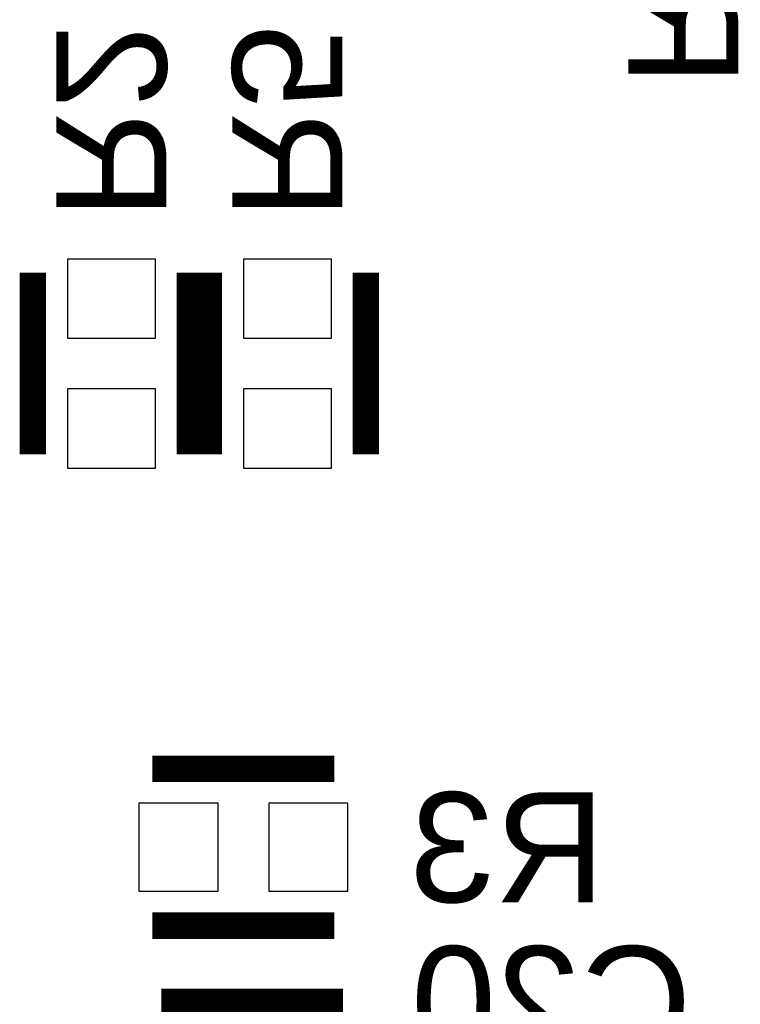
# Model space of a CAD drawing. Extents: x -59 to 351, y -56 to 231.
# Tile 23 of 34: x 14.2 to 18.36, y 25.51 to 31.2. Entities that reach past the tile are written whole.
import ezdxf
from ezdxf.enums import TextEntityAlignment as Align

# ---------------------------------------------------------------- set-up
doc = ezdxf.new("R2010")
doc.units = 0
for name, color, linetype in [('PG_SILKSCREEN_BOTTOM', 23, 'CONTINUOUS'), ('PIN_BOTTOM', 132, 'CONTINUOUS'), ('RD_SILKSCREEN_BOTTOM', 103, 'CONTINUOUS')]:
    doc.layers.add(name, color=color, linetype=linetype)

msp = doc.modelspace()

# ---------------------------------------------------------------- linework, layer by layer
at = {"layer": 'PG_SILKSCREEN_BOTTOM', "const_width": 0.1524}
for points in [[(14.278991, 29.734993), (14.278991, 28.685007)], [(15.185009, 29.734993), (15.185009, 28.685007)], [(15.294991, 28.685007), (15.294991, 29.734993)], [(16.201009, 28.685007), (16.201009, 29.734993)], [(14.969007, 26.869009), (16.018993, 26.869009)], [(14.969007, 25.962991), (16.018993, 25.962991)], [(16.069793, 25.522809), (15.019807, 25.522809)]]:
    msp.add_lwpolyline(points, dxfattribs=at)
at = {"layer": 'PIN_BOTTOM'}
for points in [[(14.986, 29.813606), (14.478, 29.813606), (14.478, 29.356406), (14.986, 29.356406)], [(15.494, 29.356406), (16.002, 29.356406), (16.002, 29.813606), (15.494, 29.813606)], [(14.986, 29.063594), (14.478, 29.063594), (14.478, 28.606394), (14.986, 28.606394)], [(15.494, 28.606394), (16.002, 28.606394), (16.002, 29.063594), (15.494, 29.063594)], [(14.890394, 26.67), (14.890394, 26.162), (15.347594, 26.162), (15.347594, 26.67)], [(15.640406, 26.67), (15.640406, 26.162), (16.097606, 26.162), (16.097606, 26.67)]]:
    msp.add_lwpolyline(points, close=True, dxfattribs=at)

# ---------------------------------------------------------------- texts
at = {"layer": 'RD_SILKSCREEN_BOTTOM', "text_generation_flag": 2, "width": 1.04}
for s, p in [('R20', (17.7165, 31.623)), ('R2', (14.4145, 30.607)), ('R5', (15.4305, 30.607))]:
    msp.add_text(s, height=0.635, rotation=270, dxfattribs=at).set_placement(p, align=Align.CENTER)
for s, p in [('R3', (17.018, 26.0985)), ('C20', (17.272, 25.2095))]:
    msp.add_text(s, height=0.635, dxfattribs=at).set_placement(p, align=Align.CENTER)

doc.saveas('drawing.dxf')
